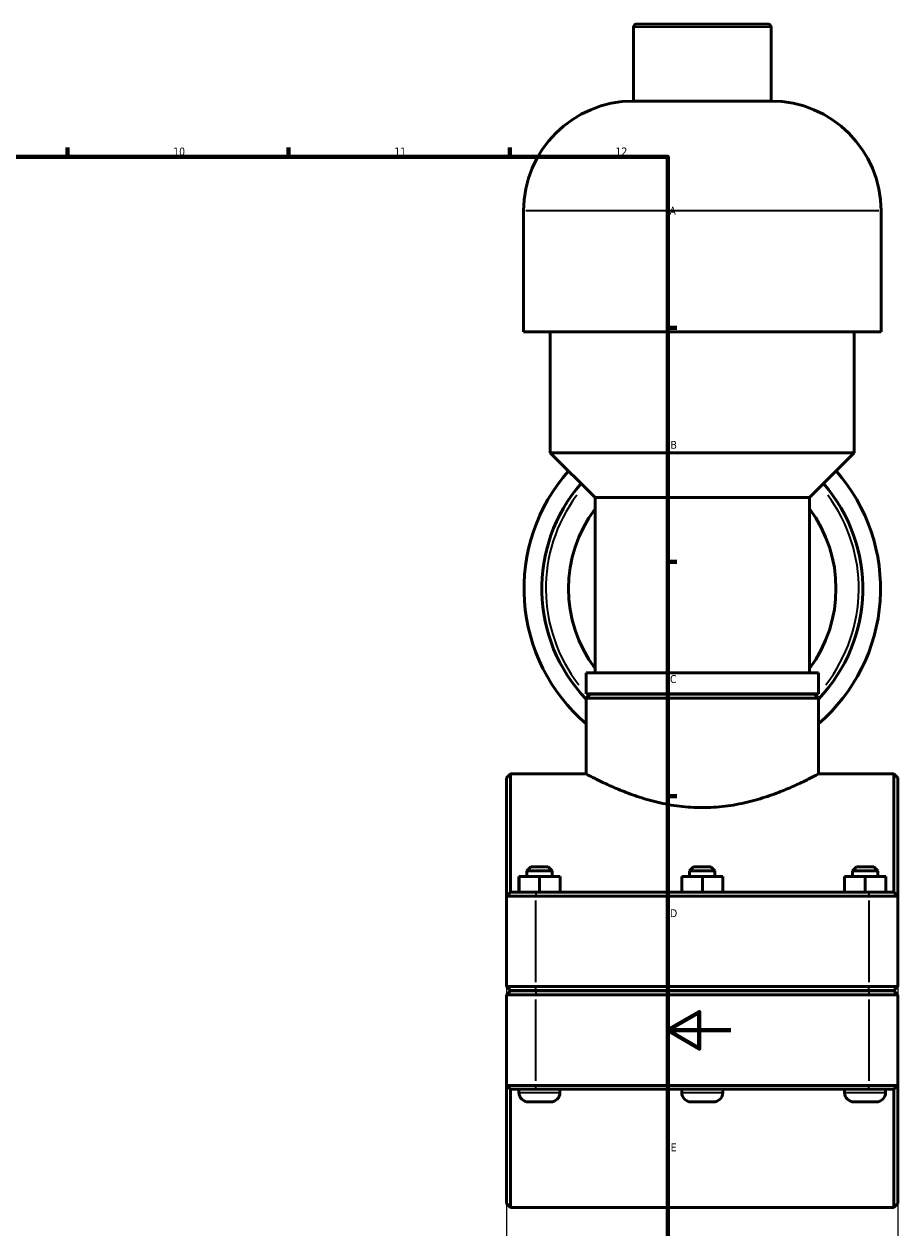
# Model space of a CAD drawing. Header units: millimetres. Extents: x 0 to 1064, y -29 to 1458.
# Tile 5 of 8: x 617 to 894, y 234 to 616. Entities that reach past the tile are written whole.
import ezdxf

# ---------------------------------------------------------------- set-up
doc = ezdxf.new("R2010")
doc.units = ezdxf.units.MM
for name, color, linetype, lineweight in [('Border (ISO)', 7, 'Continuous', 70), ('Dimension (ISO)', 7, 'Continuous', 25), ('Visible (ISO)', 7, 'Continuous', 50), ('Visible Narrow (ISO)', 7, 'Continuous', 35)]:
    doc.layers.add(name, color=color, linetype=linetype, lineweight=lineweight)
doc.styles.add('Note Text (ISO)', font='tahoma.ttf')
doc.dimstyles.new('Default (ISO)', dxfattribs={"dimtxt": 2.5, "dimasz": 2.5, "dimexe": 3.175, "dimexo": 0, "dimgap": 0.762, "dimtad": 1, "dimrnd": 1e-08, "dimzin": 0, "dimtxsty": 'Note Text (ISO)', "dimcen": 0.09, "dimdle": 10, "dimclrd": 256, "dimclre": 256, "dimclrt": 256, "dimazin": 0, "dimtfac": 1.40208, "dimtmove": 0, "dimatfit": 3, "dimfxl": 1, "dimtolj": 1, "dimtzin": 0, "dimlwd": -1, "dimlwe": -1, "dimarcsym": 0})

# ---------------------------------------------------------------- blocks, each defined once
blk = doc.blocks.new('Borders Default Border')
at = {"layer": 'Border (ISO)'}
for p, q in [((630.75, 574), (630.75, 576.9)), ((700.83, 574), (700.83, 576.9)), ((770.92, 574), (770.92, 576.9)), ((821, 519.75), (823.9, 519.75)), ((821, 445.5), (823.9, 445.5)), ((821, 371.25), (823.9, 371.25))]:
    blk.add_line(p, q, dxfattribs=at)
at = {"layer": 'Border (ISO)', "flags": 128}
for points in [[(20, 20), (20, 574), (821, 574), (821, 20), (20, 20)], [(841, 297), (821, 297), (831, 302.77), (831, 291.23), (821, 297)]]:
    blk.add_lwpolyline(points, dxfattribs=at)
at = {"layer": 'Border (ISO)', "color": 232, "true_color": 0xca0064, "char_height": 2.5, "attachment_point": 7, "style": 'Note Text (ISO)'}
for s, insert in [('10', (664.29, 574.35)), ('11', (734.37, 574.4)), ('12', (804.46, 574.4)), ('A', (821.59, 555.62)), ('B', (821.89, 481.38)), ('C', (821.73, 407.08)), ('D', (821.73, 332.88)), ('E', (821.94, 258.63))]:
    blk.add_mtext(s, dxfattribs=dict(at, insert=insert))
blk = doc.blocks.new('*D14')
at = {"layer": 'Defpoints', "color": 0, "transparency": 16777216}
for p in [(769.96, 310.85), (893.96, 310.85), (769.96, 185.01)]:
    blk.add_point(p, dxfattribs=at)
at = {"layer": 'Dimension (ISO)', "transparency": 16777216}
for p, q in [((769.96, 310.85), (769.96, 181.83)), ((893.96, 310.85), (893.96, 181.83)), ((891.46, 185.01), (772.46, 185.01))]:
    blk.add_line(p, q, dxfattribs=at)
for points in [[(772.46, 185.42), (772.46, 184.59), (769.96, 185.01)], [(891.46, 185.42), (891.46, 184.59), (893.96, 185.01)]]:
    blk.add_solid(points, dxfattribs=at)
at = {"layer": 'Dimension (ISO)', "color": 232, "true_color": 0xca0064, "transparency": 16777216, "insert": (812.01, 188.94), "char_height": 2.5, "attachment_point": 1, "style": 'Note Text (ISO)'}
blk.add_mtext('\\A1;124,00', dxfattribs=at)

msp = doc.modelspace()

# ---------------------------------------------------------------- linework, layer by layer
at = {"layer": 'Visible (ISO)'}
for p, q in [((810.165, 591.652), (810.165, 615.052)), ((811.165, 616.052), (852.763, 616.052)), ((853.763, 591.652), (853.763, 615.052)), ((853.763, 591.652), (810.165, 591.652)), ((775.308, 518.452), (775.308, 556.795)), ((888.62, 518.452), (888.62, 556.795)), ((888.62, 518.452), (775.308, 518.452)), ((783.806, 480.11), (783.806, 518.452)), ((880.121, 480.11), (880.121, 518.452)), ((880.121, 480.11), (783.806, 480.11)), ((797.97, 465.946), (783.806, 480.11)), ((865.957, 465.946), (880.121, 480.11)), ((865.957, 465.946), (797.97, 465.946)), ((797.97, 410.319), (797.97, 465.946)), ((865.957, 410.319), (865.957, 465.946)), ((868.79, 410.319), (795.137, 410.319)), ((795.137, 403.652), (795.137, 410.319)), ((868.79, 403.652), (868.79, 410.319)), ((868.79, 403.652), (795.137, 403.652)), ((796.387, 403.552), (795.137, 402.302)), ((868.79, 402.302), (795.137, 402.302)), ((795.137, 378.302), (795.137, 402.302)), ((796.387, 403.552), (867.54, 403.552)), ((803.636, 403.552), (803.636, 403.652)), ((860.292, 403.552), (860.292, 403.652)), ((867.54, 403.552), (868.79, 402.302)), ((868.79, 378.302), (868.79, 402.302)), ((769.964, 377.052), (771.214, 378.302)), ((771.214, 378.302), (771.214, 340.802)), ((771.214, 378.302), (795.137, 378.302)), ((868.79, 378.302), (892.714, 378.302)), ((892.714, 340.802), (892.714, 378.302)), ((893.964, 377.052), (892.714, 378.302)), ((769.964, 339.552), (769.964, 377.052)), ((893.964, 377.052), (893.964, 339.552)), ((777.614, 348.802), (776.364, 347.552)), ((784.364, 347.552), (776.364, 347.552)), ((776.364, 345.802), (776.364, 347.552)), ((777.614, 348.802), (783.114, 348.802)), ((783.114, 348.802), (784.364, 347.552)), ((784.364, 345.802), (784.364, 347.552)), ((829.214, 348.802), (827.964, 347.552)), ((835.964, 347.552), (827.964, 347.552)), ((827.964, 345.802), (827.964, 347.552)), ((829.214, 348.802), (834.714, 348.802)), ((834.714, 348.802), (835.964, 347.552)), ((835.964, 345.802), (835.964, 347.552)), ((880.814, 348.802), (879.564, 347.552)), ((887.564, 347.552), (879.564, 347.552)), ((879.564, 345.802), (879.564, 347.552)), ((880.814, 348.802), (886.314, 348.802)), ((886.314, 348.802), (887.564, 347.552)), ((887.564, 345.802), (887.564, 347.552)), ((773.844, 345.802), (773.884, 345.802)), ((773.844, 340.802), (773.844, 345.802)), ((773.884, 345.802), (780.404, 345.802)), ((773.884, 340.802), (773.884, 345.802)), ((780.404, 345.802), (786.884, 345.802)), ((780.404, 340.802), (780.404, 345.802)), ((786.884, 340.802), (786.884, 345.802)), ((825.444, 345.802), (825.484, 345.802)), ((825.444, 340.802), (825.444, 345.802)), ((825.484, 345.802), (832.004, 345.802)), ((825.484, 340.802), (825.484, 345.802)), ((832.004, 345.802), (838.484, 345.802)), ((832.004, 340.802), (832.004, 345.802)), ((838.484, 340.802), (838.484, 345.802)), ((877.044, 345.802), (877.084, 345.802)), ((877.044, 340.802), (877.044, 345.802)), ((877.084, 345.802), (883.604, 345.802)), ((877.084, 340.802), (877.084, 345.802)), ((883.604, 345.802), (890.084, 345.802)), ((883.604, 340.802), (883.604, 345.802)), ((890.084, 340.802), (890.084, 345.802)), ((771.214, 340.802), (769.964, 339.552)), ((771.214, 340.802), (779.164, 340.802)), ((884.764, 340.802), (779.164, 340.802)), ((884.764, 340.802), (892.714, 340.802)), ((892.714, 340.802), (893.964, 339.552)), ((779.164, 339.552), (769.964, 339.552)), ((769.964, 339.552), (769.964, 310.852)), ((779.164, 339.552), (884.764, 339.552)), ((893.964, 339.552), (884.764, 339.552)), ((893.964, 310.852), (893.964, 339.552)), ((771.214, 309.602), (769.964, 310.852)), ((769.964, 310.852), (779.164, 310.852)), ((771.214, 309.502), (769.964, 308.252)), ((779.164, 309.602), (771.214, 309.602)), ((771.214, 309.502), (779.164, 309.502)), ((773.864, 309.502), (773.864, 309.602)), ((884.764, 310.852), (779.164, 310.852)), ((779.164, 309.602), (884.764, 309.602)), ((884.764, 309.502), (779.164, 309.502)), ((786.864, 309.502), (786.864, 309.602)), ((825.464, 309.502), (825.464, 309.602)), ((838.464, 309.502), (838.464, 309.602)), ((877.064, 309.502), (877.064, 309.602)), ((884.764, 310.852), (893.964, 310.852)), ((892.714, 309.602), (884.764, 309.602)), ((884.764, 309.502), (892.714, 309.502)), ((890.064, 309.502), (890.064, 309.602)), ((892.714, 309.602), (893.964, 310.852)), ((892.714, 309.502), (893.964, 308.252)), ((779.164, 308.252), (769.964, 308.252)), ((769.964, 308.252), (769.964, 279.552)), ((779.164, 308.252), (884.764, 308.252)), ((893.964, 308.252), (884.764, 308.252)), ((893.964, 279.552), (893.964, 308.252)), ((769.964, 242.052), (769.964, 279.552)), ((769.964, 279.552), (779.164, 279.552)), ((771.214, 278.302), (769.964, 279.552)), ((884.764, 279.552), (779.164, 279.552)), ((884.764, 279.552), (893.964, 279.552)), ((892.714, 278.302), (893.964, 279.552)), ((893.964, 279.552), (893.964, 242.052)), ((771.214, 278.302), (771.214, 240.802)), ((779.164, 278.302), (771.214, 278.302)), ((773.864, 277.302), (773.864, 278.302)), ((779.164, 278.302), (884.764, 278.302)), ((786.864, 277.302), (786.864, 278.302)), ((825.464, 277.302), (825.464, 278.302)), ((838.464, 277.302), (838.464, 278.302)), ((877.064, 277.302), (877.064, 278.302)), ((892.714, 278.302), (884.764, 278.302)), ((890.064, 277.302), (890.064, 278.302)), ((892.714, 240.802), (892.714, 278.302)), ((783.864, 274.302), (776.864, 274.302)), ((835.464, 274.302), (828.464, 274.302)), ((887.064, 274.302), (880.064, 274.302)), ((769.964, 242.052), (771.214, 240.802)), ((771.214, 240.802), (892.714, 240.802)), ((893.964, 242.052), (892.714, 240.802))]:
    msp.add_line(p, q, dxfattribs=at)
for centre, radius, start, end in [((811.165, 615.052), 1, 90, 180), ((852.763, 615.052), 1, 0, 90), ((810.165, 556.795), 34.857, 90, 180), ((853.763, 556.795), 34.857, 0, 90), ((831.964, 437.052), 56.5, 138.65985, 229.32295), ((831.964, 437.052), 56.5, 310.67705, 41.34015), ((831.964, 437.052), 50.85, 139.06715, 223.59631), ((831.964, 437.052), 50.85, 316.40369, 40.93285), ((831.964, 437.052), 42.375, 143.34155, 216.65845), ((831.964, 437.052), 42.375, 323.34155, 36.65845), ((776.864, 277.302), 3, 180, 270), ((783.864, 277.302), 3, 270, 0), ((828.464, 277.302), 3, 180, 270), ((835.464, 277.302), 3, 270, 0), ((880.064, 277.302), 3, 180, 270), ((887.064, 277.302), 3, 270, 0)]:
    msp.add_arc(centre, radius, start, end, dxfattribs=at)
for points, knots in [([(795.137, 378.302), (795.137, 378.302), (795.368, 378.178), (796.325, 377.673), (797.049, 377.292), (798.945, 376.335), (800.117, 375.758), (802.803, 374.508), (804.318, 373.837), (807.535, 372.521), (809.354, 371.827), (813.325, 370.497), (815.477, 369.863), (819.993, 368.788), (822.361, 368.348), (827.16, 367.757), (829.592, 367.607), (831.964, 367.607)], [17.0462934, 17.0462934, 17.0462934, 17.0462934, 17.755222, 17.755222, 18.4641507, 18.4641507, 19.1730793, 19.1730793, 19.882008, 19.882008, 20.5936038, 20.5936038, 21.3051996, 21.3051996, 22.0167954, 22.0167954, 22.7283911, 22.7283911, 22.7283911, 22.7283911]), ([(831.964, 367.607), (834.336, 367.607), (836.767, 367.757), (841.567, 368.348), (843.935, 368.788), (848.45, 369.863), (850.602, 370.497), (854.573, 371.827), (856.393, 372.521), (859.609, 373.837), (861.124, 374.508), (863.811, 375.758), (864.983, 376.335), (866.878, 377.292), (867.603, 377.673), (868.559, 378.178), (868.79, 378.302), (868.79, 378.302)], [0, 0, 0, 0, 0.7115958, 0.7115958, 1.4231916, 1.4231916, 2.1347874, 2.1347874, 2.8463832, 2.8463832, 3.5553118, 3.5553118, 4.2642405, 4.2642405, 4.9731691, 4.9731691, 5.6820978, 5.6820978, 5.6820978, 5.6820978])]:
    msp.add_open_spline(points, degree=3, knots=knots, dxfattribs=at)
at = {"layer": 'Visible Narrow (ISO)'}
for p, q in [((853.494, 615.052), (810.433, 615.052)), ((887.922, 556.795), (776.005, 556.795)), ((779.164, 340.74), (779.164, 339.615)), ((884.764, 340.74), (884.764, 339.615)), ((779.164, 312.287), (779.164, 338.117)), ((884.764, 338.117), (884.764, 312.287)), ((779.164, 309.665), (779.164, 310.79)), ((779.164, 309.44), (779.164, 308.315)), ((884.764, 309.665), (884.764, 310.79)), ((884.764, 309.44), (884.764, 308.315)), ((779.164, 280.987), (779.164, 306.817)), ((884.764, 306.817), (884.764, 280.987)), ((779.164, 278.365), (779.164, 279.49)), ((884.764, 278.365), (884.764, 279.49)), ((773.944, 277.302), (786.784, 277.302)), ((825.544, 277.302), (838.384, 277.302)), ((877.144, 277.302), (889.984, 277.302))]:
    msp.add_line(p, q, dxfattribs=at)
for start, end in [(143.3144, 217.90141), (322.09859, 36.6856), (222.38774, 223.25518), (316.74482, 317.61226)]:
    msp.add_arc((831.964, 437.052), 49.59, start, end, dxfattribs=at)

# ---------------------------------------------------------------- block references
msp.add_blockref('Borders Default Border', (0, 0))

# ---------------------------------------------------------------- dimensions: what is measured, and where the dimension line sits
at = {"layer": 'Dimension (ISO)'}
dim = msp.add_linear_dim(base=(769.964, 185.007), p1=(893.964, 310.852), p2=(769.964, 310.852), dimstyle='Default (ISO)', override={"dimdec": 2, "dimtp": 0, "dimtm": 0, "dimtdec": 2, "dimtofl": 0, "dimatfit": 1}, dxfattribs=at)
dim.commit()
dim.dimension.update_dxf_attribs({"geometry": '*D14', "text_midpoint": (816.964, 185.007), "dimtype": 160})

doc.saveas('drawing.dxf')
